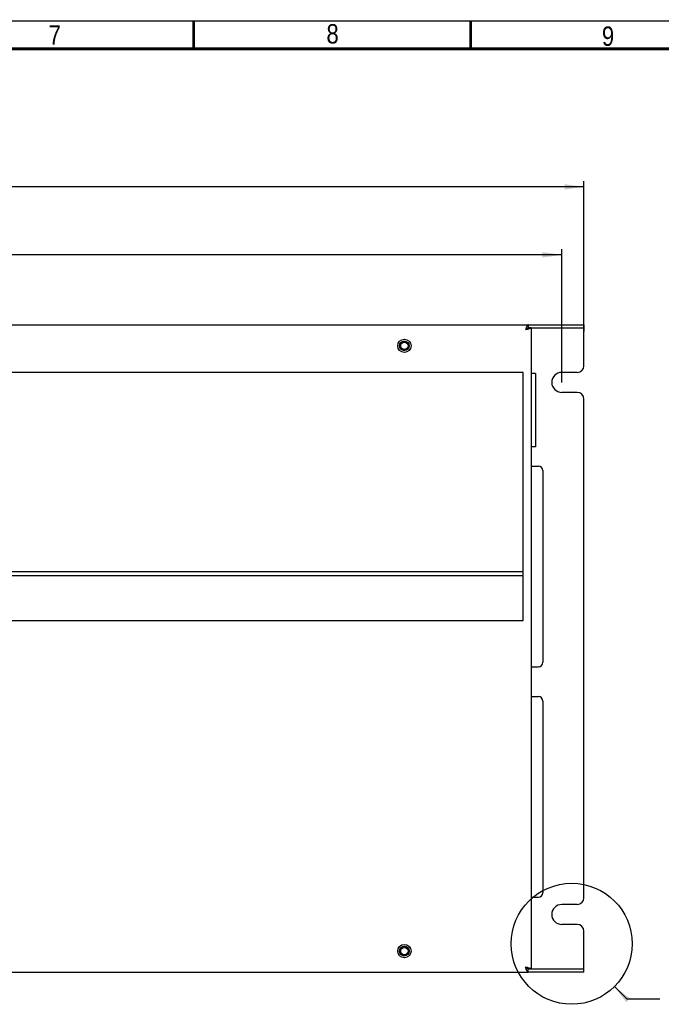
# Model space of a CAD drawing. Header units: millimetres. Extents: x -1 to 598, y -1 to 421.
# Tile 20 of 23: x 317 to 433, y 238 to 415. Entities that reach past the tile are written whole.
import ezdxf

# ---------------------------------------------------------------- set-up
doc = ezdxf.new("R2010")
doc.units = ezdxf.units.MM
doc.header["$LTSCALE"] = 32.67
doc.layers.get('0').update_dxf_attribs({"linetype": 'CONTINUOUS'})
doc.layers.add('02___PRT_ALL_AXES', color=7, linetype='CONTINUOUS')
doc.layers.add('ROUNDS', color=7, linetype='CONTINUOUS')
doc.styles.get("Standard").update_dxf_attribs({"font": 'txt', "width": 0.8})
doc.styles.add('TEXTSTYLE_2', font='txt', dxfattribs={"width": 0.85})
doc.dimstyles.new('DIMSTYLE_1', dxfattribs={"dimtxt": 6.5, "dimasz": 3.5, "dimexe": 1, "dimexo": 0, "dimgap": 1.625, "dimtad": 1, "dimlfac": 2.5, "dimdsep": 46, "dimtxsty": 'STANDARD', "dimblk": '_FILLED', "dimblk1": '_FILLED', "dimblk2": '_FILLED', "dimcen": 0.09, "dimclrt": 5, "dimadec": 0, "dimazin": 0, "dimtp": 0.8, "dimtm": 0.8, "dimtfac": 1, "dimtofl": 0, "dimtmove": 0, "dimatfit": 3, "dimldrblk": '_FILLED', "dimfxl": 1, "dimtolj": 1, "dimarcsym": 0})
doc.dimstyles.new('DIMSTYLE_9', dxfattribs={"dimtxt": 6.5, "dimasz": 3.5, "dimexe": 1, "dimexo": 0, "dimgap": 1.625, "dimtad": 1, "dimlfac": 2.5, "dimdsep": 46, "dimtxsty": 'STANDARD', "dimblk": '_FILLED', "dimblk1": '_FILLED', "dimblk2": '_FILLED', "dimcen": 0.09, "dimclrt": 5, "dimadec": 0, "dimazin": 0, "dimtp": 0.01, "dimtm": 0.01, "dimtfac": 1, "dimtofl": 0, "dimtmove": 0, "dimatfit": 3, "dimldrblk": '_FILLED', "dimfxl": 1, "dimtolj": 1, "dimarcsym": 0})
doc.dimstyles.get("Standard").update_dxf_attribs({"dimtxt": 3.5, "dimasz": 3.5, "dimexe": 1, "dimexo": 0, "dimtad": 1, "dimdsep": 46, "dimtxsty": 'STANDARD', "dimblk": '_FILLED', "dimblk1": '_FILLED', "dimblk2": '_FILLED', "dimcen": 0.09, "dimclrt": 5, "dimadec": 0, "dimazin": 0, "dimtol": 1, "dimtp": 0.01, "dimtm": 0.01, "dimtfac": 1, "dimtofl": 0, "dimtmove": 0, "dimatfit": 3, "dimldrblk": '_FILLED', "dimfxl": 1, "dimtolj": 1, "dimarcsym": 0})

# ---------------------------------------------------------------- blocks, each defined once
blk = doc.blocks.new('_FILLED')
at = {"color": 0, "linetype": 'BYBLOCK'}
blk.add_solid([(0, 0), (-1, 0.143), (-1, -0.143)], dxfattribs=at)
blk = doc.blocks.new('*D0')
at = {"color": 2, "linetype": 'CONTINUOUS'}
for p, q in [((200.13, 349.81), (200.13, 373.82)), ((414.93, 349.81), (414.93, 373.82)), ((200.13, 372.82), (307.53, 372.82)), ((414.93, 372.82), (307.53, 372.82))]:
    blk.add_line(p, q, dxfattribs=at)
at = {"color": 2, "linetype": 'CONTINUOUS', "xscale": 3.5, "yscale": 3.5, "zscale": 3.5, "rotation": 180}
blk.add_blockref('_FILLED', (200.13, 372.82), dxfattribs=at)
at = {"color": 2, "linetype": 'CONTINUOUS', "xscale": 3.5, "yscale": 3.5, "zscale": 3.5}
blk.add_blockref('_FILLED', (414.93, 372.82), dxfattribs=at)
at = {"color": 5, "linetype": 'CONTINUOUS', "insert": (307.53, 380.95), "char_height": 6.5, "width": 15.6, "attachment_point": 2, "line_spacing_factor": 0.9}
blk.add_mtext('537', dxfattribs=at)
blk = doc.blocks.new('*D21')
at = {"color": 2, "linetype": 'CONTINUOUS'}
for p, q in [((194.13, 301.81), (194.13, 386.09)), ((418.93, 355.91), (418.93, 386.09)), ((194.13, 385.09), (306.53, 385.09)), ((418.93, 385.09), (306.53, 385.09))]:
    blk.add_line(p, q, dxfattribs=at)
at = {"color": 2, "linetype": 'CONTINUOUS', "xscale": 3.5, "yscale": 3.5, "zscale": 3.5, "rotation": 180}
blk.add_blockref('_FILLED', (194.13, 385.09), dxfattribs=at)
at = {"color": 2, "linetype": 'CONTINUOUS', "xscale": 3.5, "yscale": 3.5, "zscale": 3.5}
blk.add_blockref('_FILLED', (418.93, 385.09), dxfattribs=at)
at = {"color": 5, "linetype": 'CONTINUOUS', "insert": (306.53, 393.21), "char_height": 6.5, "width": 15.6, "attachment_point": 2, "line_spacing_factor": 0.9}
blk.add_mtext('562', dxfattribs=at)

msp = doc.modelspace()

# ---------------------------------------------------------------- linework, layer by layer
at = {"color": 3, "linetype": 'CONTINUOUS'}
for p, q in [((207.5723, 360.2127), (408.8928, 360.2127)), ((409.4523, 244.0127), (409.4523, 359.6127)), ((418.9323, 359.6127), (418.9323, 359.0127)), ((207.5723, 243.4127), (408.8928, 243.4127)), ((418.9323, 244.0127), (418.9323, 244.6127))]:
    msp.add_line(p, q, dxfattribs=at)
at = {"color": 7, "linetype": 'CONTINUOUS'}
for p, q in [((408.8047, 359.6127), (408.8928, 359.6127)), ((408.8928, 360.2127), (408.8928, 359.6127)), ((409.4372, 359.6685), (408.8928, 359.6685)), ((407.9723, 351.6127), (207.9723, 351.6127)), ((407.9723, 306.8527), (407.9723, 351.6127)), ((409.4523, 334.7145), (410.7123, 334.7145)), ((258.3732, 315.6927), (407.9723, 315.6927)), ((407.9723, 314.8927), (258.7451, 314.8927)), ((207.9723, 306.8527), (407.9723, 306.8527)), ((409.4523, 298.5145), (410.7123, 298.5145)), ((409.4523, 293.1145), (410.7123, 293.1145)), ((409.4523, 256.9145), (410.7123, 256.9145)), ((408.8047, 244.0127), (408.8928, 244.0127)), ((408.8928, 243.4127), (408.8928, 244.0127)), ((409.4372, 243.9568), (408.8928, 243.9568))]:
    msp.add_line(p, q, dxfattribs=at)
at = {"color": 2, "linetype": 'CONTINUOUS', "const_width": 0.25}
msp.add_lwpolyline([(590.5, 415), (6.5, 415)], dxfattribs=at)
at = {"color": 7, "linetype": 'CONTINUOUS', "const_width": 0.5}
for points in [[(348.5, 415), (348.5, 410)], [(398.5, 415), (398.5, 410)], [(585.5, 410), (11.5, 410)]]:
    msp.add_lwpolyline(points, dxfattribs=at)
at = {"color": 7, "linetype": 'CONTINUOUS'}
for centre, radius in [((386.5323, 356.4127), 0.86), ((386.5323, 356.4127), 0.66), ((386.5323, 247.2127), 0.86), ((386.5323, 247.2127), 0.66)]:
    msp.add_circle(centre, radius, dxfattribs=at)
at = {"color": 2, "linetype": 'CONTINUOUS'}
msp.add_circle((416.7232, 248.5196), 10.9149, dxfattribs=at)
at = {"color": 3, "linetype": 'CONTINUOUS'}
for centre, radius, start, end in [((414.8162, 357.1415), 6.7964, 158.276135, 158.655906), ((406.377, 368.8829), 9.7722, 284.016887, 284.713308), ((414.8162, 246.4839), 6.7964, 201.344094, 201.723865), ((406.377, 234.7424), 9.7722, 75.286692, 75.983113)]:
    msp.add_arc(centre, radius, start, end, dxfattribs=at)
at = {"color": 7, "linetype": 'CONTINUOUS'}
for centre, start, end in [((408.8929, 359.2446), 90.02413, 96.282168), ((408.8929, 244.3807), 263.717832, 269.97587)]:
    msp.add_arc(centre, 0.368, start, end, dxfattribs=at)
at = {"color": 2, "linetype": 'CONTINUOUS'}
for centre in [(386.5323, 356.4127), (386.5323, 247.2127)]:
    msp.add_arc(centre, 0.8, 255, 195, dxfattribs=at)
at = {"color": 3, "linetype": 'CONTINUOUS'}
for points in [[(408.4859, 359.6152), (408.4467, 359.5149), (408.4095, 359.4138), (408.3723, 359.3127)], [(408.7439, 359.4017), (408.6203, 359.3708), (408.4963, 359.3418), (408.3723, 359.3127)], [(408.5635, 359.8036), (408.5422, 359.7551), (408.522, 359.7062), (408.5024, 359.6571)], [(409.4372, 359.6685), (409.4464, 359.6515), (409.4523, 359.632), (409.4523, 359.6127)], [(408.4859, 244.0102), (408.4467, 244.1105), (408.4095, 244.2116), (408.3723, 244.3127)], [(408.7439, 244.2236), (408.6203, 244.2545), (408.4963, 244.2836), (408.3723, 244.3127)], [(408.5635, 243.8218), (408.5422, 243.8702), (408.522, 243.9191), (408.5024, 243.9683)], [(409.4372, 243.9568), (409.4464, 243.9738), (409.4523, 243.9934), (409.4523, 244.0127)]]:
    msp.add_open_spline(points, degree=3, dxfattribs=at)
at = {"color": 7, "linetype": 'CONTINUOUS'}
for points in [[(408.5458, 359.4627), (408.4857, 359.4155), (408.429, 359.364), (408.3723, 359.3127)], [(408.5888, 359.4313), (408.518, 359.3894), (408.4451, 359.3511), (408.3723, 359.3127)], [(408.7193, 359.5725), (408.657, 359.5442), (408.5997, 359.5049), (408.5458, 359.4627)], [(408.7865, 359.5974), (408.7635, 359.5908), (408.7411, 359.5823), (408.7193, 359.5725)], [(408.7968, 359.5878), (408.785, 359.5744), (408.7721, 359.5618), (408.7587, 359.5499)], [(408.8527, 359.6105), (408.8303, 359.608), (408.8081, 359.6035), (408.7865, 359.5974)], [(408.5888, 244.1941), (408.518, 244.236), (408.4451, 244.2743), (408.3723, 244.3127)], [(408.5458, 244.1627), (408.4857, 244.2099), (408.429, 244.2614), (408.3723, 244.3127)], [(408.7193, 244.0529), (408.657, 244.0811), (408.5997, 244.1205), (408.5458, 244.1627)], [(408.7865, 244.028), (408.7635, 244.0345), (408.7411, 244.043), (408.7193, 244.0529)], [(408.7968, 244.0375), (408.785, 244.051), (408.7721, 244.0635), (408.7587, 244.0755)], [(408.8527, 244.0149), (408.8303, 244.0173), (408.8081, 244.0218), (408.7865, 244.028)]]:
    msp.add_open_spline(points, degree=3, dxfattribs=at)
at = {"color": 3, "linetype": 'CONTINUOUS'}
for points, knots in [([(408.8928, 360.2127), (408.827, 360.2127), (408.6766, 360.0658), (408.6094, 359.9081), (408.5635, 359.8036)], [0, 0, 0, 0, 0.36567279, 1, 1, 1, 1]), ([(409.3103, 359.5795), (409.2815, 359.5658), (409.1347, 359.5057), (408.9814, 359.4634), (408.859, 359.4312)], [0, 0, 0, 0, 0.20085948, 1, 1, 1, 1]), ([(409.4372, 359.6685), (409.4315, 359.6604), (409.3956, 359.6221), (409.3483, 359.5975), (409.3103, 359.5795)], [0, 0, 0, 0, 0.19143194, 1, 1, 1, 1]), ([(408.8928, 243.4127), (408.827, 243.4127), (408.6766, 243.5596), (408.6094, 243.7173), (408.5635, 243.8218)], [0, 0, 0, 0, 0.36567279, 1, 1, 1, 1]), ([(409.3103, 244.0459), (409.2815, 244.0595), (409.1347, 244.1197), (408.9814, 244.1619), (408.859, 244.1942)], [0, 0, 0, 0, 0.20085948, 1, 1, 1, 1]), ([(409.4372, 243.9568), (409.4315, 243.965), (409.3956, 244.0032), (409.3483, 244.0279), (409.3103, 244.0459)], [0, 0, 0, 0, 0.19143194, 1, 1, 1, 1])]:
    msp.add_open_spline(points, degree=3, knots=knots, dxfattribs=at)
at = {"color": 7, "linetype": 'CONTINUOUS'}
for points, knots in [([(408.7587, 359.5499), (408.7471, 359.5396), (408.6936, 359.4957), (408.6349, 359.4586), (408.5888, 359.4313)], [0, 0, 0, 0, 0.22437101, 1, 1, 1, 1]), ([(408.8167, 359.6127), (408.8137, 359.6085), (408.8073, 359.6), (408.8004, 359.5919), (408.7968, 359.5878)], [0, 0, 0, 0, 0.48974865, 1, 1, 1, 1]), ([(408.7587, 244.0755), (408.7471, 244.0858), (408.6936, 244.1296), (408.6349, 244.1668), (408.5888, 244.1941)], [0, 0, 0, 0, 0.22437101, 1, 1, 1, 1]), ([(408.8167, 244.0126), (408.8137, 244.0169), (408.8073, 244.0253), (408.8004, 244.0335), (408.7968, 244.0375)], [0, 0, 0, 0, 0.48974865, 1, 1, 1, 1])]:
    msp.add_open_spline(points, degree=3, knots=knots, dxfattribs=at)
at = {"layer": '02___PRT_ALL_AXES', "color": 7, "linetype": 'CONTINUOUS'}
for p, q in [((410.2123, 351.4145), (409.4523, 351.4145)), ((410.2123, 351.4145), (410.2123, 338.2145)), ((410.2123, 338.2145), (409.4523, 338.2145))]:
    msp.add_line(p, q, dxfattribs=at)
at = {"layer": '02___PRT_ALL_AXES', "color": 3, "linetype": 'CONTINUOUS'}
for centre in [(386.5323, 356.4127), (386.5323, 247.2127)]:
    msp.add_circle(centre, 1.2, dxfattribs=at)
for centre in [(414.9323, 349.8127), (414.9323, 253.8127)]:
    msp.add_arc(centre, 1.8, 90, 270, dxfattribs=at)
at = {"layer": 'ROUNDS', "color": 7, "linetype": 'CONTINUOUS'}
for p, q in [((408.8928, 360.2127), (418.9323, 360.2127)), ((418.9323, 360.2127), (418.9323, 359.6127)), ((411.5123, 333.9145), (411.5123, 299.3145)), ((411.5123, 292.3145), (411.5123, 257.7145)), ((418.9323, 243.4127), (408.8928, 243.4127)), ((418.9323, 243.4127), (418.9323, 244.0127))]:
    msp.add_line(p, q, dxfattribs=at)
at = {"layer": 'ROUNDS', "color": 3, "linetype": 'CONTINUOUS'}
for p, q in [((418.9323, 359.6127), (409.4523, 359.6127)), ((418.9323, 352.8127), (418.9323, 359.0127)), ((417.7323, 351.6127), (414.9323, 351.6127)), ((417.7323, 348.0127), (414.9323, 348.0127)), ((418.9323, 256.8127), (418.9323, 346.8127)), ((417.7323, 255.6127), (414.9323, 255.6127)), ((417.7323, 252.0127), (414.9323, 252.0127)), ((418.9323, 244.6127), (418.9323, 250.8127)), ((409.4523, 244.0127), (418.9323, 244.0127))]:
    msp.add_line(p, q, dxfattribs=at)
for centre, start, end in [((417.7323, 352.8127), 270, 360), ((417.7323, 346.8127), 0, 90), ((417.7323, 256.8127), 270, 360), ((417.7323, 250.8127), 0, 90)]:
    msp.add_arc(centre, 1.2, start, end, dxfattribs=at)
at = {"layer": 'ROUNDS', "color": 7, "linetype": 'CONTINUOUS'}
for centre, start, end in [((410.7123, 333.9145), 0, 90), ((410.7123, 299.3145), 270, 360), ((410.7123, 292.3145), 0, 90), ((410.7123, 257.7145), 270, 360)]:
    msp.add_arc(centre, 0.8, start, end, dxfattribs=at)

# ---------------------------------------------------------------- texts
at = {"color": 5, "linetype": 'CONTINUOUS', "char_height": 3.5, "width": 4.090625, "attachment_point": 2, "line_spacing_factor": 0.9, "style": 'TEXTSTYLE_2'}
for s, insert in [('7', (323.4612, 414.2308)), ('8', (373.5825, 414.4494)), ('9', (423.2808, 414.0265))]:
    msp.add_mtext(s, dxfattribs=dict(at, insert=insert))

# ---------------------------------------------------------------- dimensions: what is measured, and where the dimension line sits
at = {"color": 2, "linetype": 'CONTINUOUS'}
for base, p1, p2, dimstyle, picture, middle in [((418.9323, 385.0876), (194.1323, 301.8127), (418.9323, 355.9127), 'DIMSTYLE_9', '*D21', (306.5323, 385.0876)), ((414.9323, 372.8241), (200.1323, 349.8127), (414.9323, 349.8127), 'DIMSTYLE_1', '*D0', (307.5323, 372.8241))]:
    dim = msp.add_linear_dim(base=base, p1=p1, p2=p2, dimstyle=dimstyle, dxfattribs=at)
    dim.commit()
    dim.dimension.update_dxf_attribs({"geometry": picture, "text_midpoint": middle, "dimtype": 160})

# ---------------------------------------------------------------- leaders
msp.add_leader([(424.4411, 240.8016), (426.6503, 238.5925), (432.6503, 238.5925)], dimstyle='STANDARD', override={"dimtad": 0}, dxfattribs=at)

doc.saveas('drawing.dxf')
